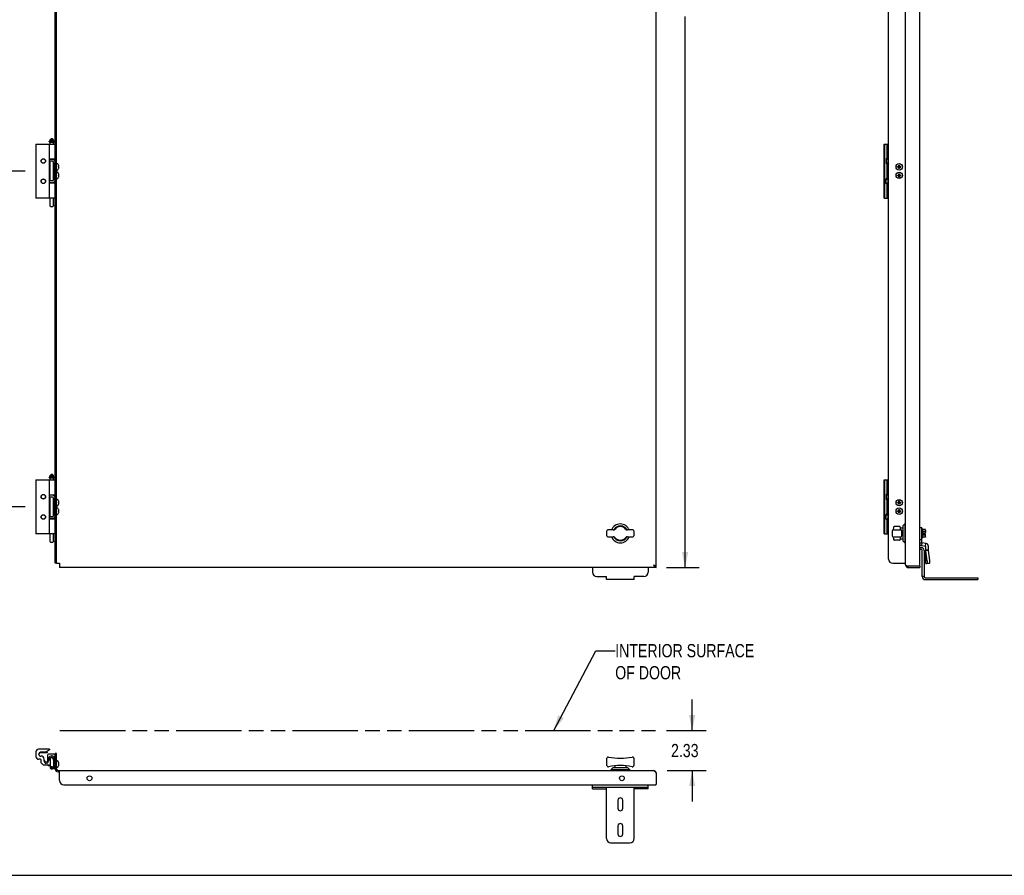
# Model space of a CAD drawing. Header units: inches. Extents: x 0 to 155, y 0 to 100.
# Tile 2 of 5: x 37 to 95, y 0 to 50. Entities that reach past the tile are written whole.
import ezdxf

# ---------------------------------------------------------------- set-up
doc = ezdxf.new("R2010")
doc.units = ezdxf.units.IN
doc.header["$LTSCALE"] = 8.5
doc.header["$MEASUREMENT"] = 0
doc.linetypes.add('PHANTOM', pattern=[0.8, 0.45, -0.05, 0.1, -0.05, 0.1, -0.05])
doc.layers.get('0').update_dxf_attribs({"linetype": 'CONTINUOUS'})
doc.layers.add('DEFAULT_3', color=7, linetype='PHANTOM')
doc.styles.get("Standard").update_dxf_attribs({"font": 'txt', "width": 0.8})
doc.dimstyles.new('DIMSTYLE_1', dxfattribs={"dimtxt": 0.772727, "dimasz": 0.909091, "dimexe": 0.18, "dimexo": 0.0625, "dimgap": 0.09, "dimtad": 0, "dimtih": 1, "dimtoh": 1, "dimzin": 4, "dimdsep": 46, "dimtxsty": 'Standard', "dimblk": '_FILLED', "dimblk1": '_FILLED', "dimblk2": '_FILLED', "dimcen": 0.09, "dimadec": 0, "dimazin": 0, "dimtfac": 1, "dimtofl": 0, "dimtmove": 0, "dimatfit": 3, "dimldrblk": '_FILLED', "dimfxl": 0, "dimtolj": 1, "dimtzin": 4, "dimarcsym": 0})

# ---------------------------------------------------------------- blocks, each defined once
blk = doc.blocks.new('_FILLED')
at = {"color": 0, "linetype": 'ByBlock'}
blk.add_solid([(0, 0), (-1, 0.2), (-1, -0.2)], dxfattribs=at)
blk = doc.blocks.new('*D')
at = {"color": 2, "linetype": 'CONTINUOUS'}
for p, q in [((20.563, 84.5), (20.563, 86.983)), ((22.391, 84.078), (22.391, 86.983)), ((39.431, 84.328), (39.431, 86.983)), ((74.556, 84.48), (74.556, 86.983)), ((89.144, 84.5), (89.144, 86.983)), ((89.972, 84.48), (89.972, 86.983)), ((20.563, 86.165), (18.745, 86.165)), ((22.391, 86.165), (23.982, 86.165)), ((39.431, 86.165), (55.062, 86.165)), ((74.556, 86.165), (58.926, 86.165)), ((89.144, 86.165), (87.326, 86.165)), ((89.972, 86.165), (91.805, 86.165)), ((75.173, 83.942), (77.069, 83.942)), ((76.251, 83.942), (76.251, 51.736)), ((37.66, 80.396), (35.489, 80.396)), ((36.307, 80.396), (36.307, 71.358)), ((36.307, 60.774), (36.307, 69.812)), ((37.66, 60.774), (35.489, 60.774)), ((37.66, 60.774), (35.489, 60.774)), ((36.307, 60.774), (36.307, 51.736)), ((36.307, 41.152), (36.307, 50.19)), ((76.251, 17.983), (76.251, 50.19)), ((37.66, 41.152), (35.489, 41.152)), ((37.66, 41.152), (35.489, 41.152)), ((36.307, 41.152), (36.307, 32.113)), ((36.307, 21.53), (36.307, 30.568)), ((37.66, 21.53), (35.489, 21.53)), ((75.173, 17.983), (77.069, 17.983)), ((76.664, 8.457), (76.664, 10.275)), ((75.154, 8.457), (77.482, 8.457)), ((75.193, 6.124), (77.482, 6.124)), ((76.664, 6.124), (76.664, 4.305))]:
    blk.add_line(p, q, dxfattribs=at)
at = {"color": 2, "linetype": 'CONTINUOUS', "xscale": 0.9090909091, "yscale": 0.9090909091, "zscale": 0.9090909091}
for p in [(20.563, 86.165), (74.556, 86.165), (89.144, 86.165)]:
    blk.add_blockref('_FILLED', p, dxfattribs=at)
for p, rotation in [((22.391, 86.165), 180), ((39.431, 86.165), 180), ((89.972, 86.165), 180), ((76.251, 83.942), 90), ((36.307, 80.396), 90), ((36.307, 60.774), 270), ((36.307, 60.774), 90), ((36.307, 41.152), 270), ((36.307, 41.152), 90), ((36.307, 21.53), 270), ((76.251, 17.983), 270), ((76.664, 8.457), 270), ((76.664, 6.124), 90)]:
    blk.add_blockref('_FILLED', p, dxfattribs=dict(at, rotation=rotation))
at = {"color": 2, "linetype": 'CONTINUOUS', "width": 0.8}
for s, p in [('1.83', (24.368, 85.778)), ('35.13', (55.448, 85.778)), ('.83', (92.192, 85.778)), ('19.62', (34.762, 70.198)), ('19.62', (34.762, 50.576)), ('65.96', (74.706, 50.576)), ('19.62', (34.762, 30.954)), ('2.33', (75.428, 6.904))]:
    blk.add_text(s, height=0.7727, dxfattribs=at).set_placement(p)

msp = doc.modelspace()

# ---------------------------------------------------------------- linework, layer by layer
at = {"color": 7, "linetype": 'CONTINUOUS'}
for p, q in [((39.431, 18.233), (39.431, 83.692)), ((38.297, 42.727), (38.297, 39.577)), ((38.297, 42.727), (39.419, 42.727)), ((39.072, 42.869), (39.072, 42.885)), ((39.077, 42.864), (39.367, 42.864)), ((39.362, 42.895), (39.082, 42.895)), ((39.084, 39.577), (39.084, 42.727)), ((39.202, 43.064), (39.124, 42.985)), ((39.124, 42.907), (39.124, 42.985)), ((39.124, 42.985), (39.32, 42.985)), ((39.32, 42.907), (39.124, 42.907)), ((39.124, 42.727), (39.124, 42.852)), ((39.124, 42.852), (39.32, 42.852)), ((39.143, 42.895), (39.143, 42.907)), ((39.143, 42.852), (39.143, 42.864)), ((39.202, 43.064), (39.242, 43.064)), ((39.242, 43.064), (39.32, 42.985)), ((39.301, 42.895), (39.301, 42.907)), ((39.301, 42.852), (39.301, 42.864)), ((39.32, 42.907), (39.32, 42.985)), ((39.32, 42.727), (39.32, 42.852)), ((39.372, 42.869), (39.372, 42.885)), ((39.419, 42.727), (39.419, 41.841)), ((87.896, 42.727), (88.144, 42.727)), ((87.896, 39.577), (87.896, 42.727)), ((87.935, 39.577), (87.935, 42.727)), ((88.073, 41.937), (88.073, 42.727)), ((39.419, 41.841), (39.084, 41.841)), ((39.257, 41.729), (39.084, 41.729)), ((39.124, 41.496), (39.084, 41.496)), ((39.124, 41.833), (39.124, 41.841)), ((39.124, 40.574), (39.124, 41.729)), ((39.32, 41.821), (39.32, 41.841)), ((39.32, 40.614), (39.32, 41.69)), ((39.327, 41.572), (39.32, 41.572)), ((39.327, 41.659), (39.327, 40.644)), ((39.509, 41.588), (39.556, 41.588)), ((39.623, 41.5), (39.622, 41.501)), ((39.622, 41.501), (39.623, 41.501)), ((88.009, 41.873), (88.073, 41.937)), ((88.009, 41.873), (88.009, 41.612)), ((88.015, 41.869), (88.009, 41.848)), ((88.009, 41.636), (88.015, 41.616)), ((88.009, 41.612), (88.073, 41.548)), ((88.012, 41.874), (88.015, 41.869)), ((88.015, 41.616), (88.012, 41.61)), ((88.015, 41.869), (88.082, 41.869)), ((88.015, 41.616), (88.082, 41.616)), ((88.073, 41.995), (88.082, 41.995)), ((88.073, 40.756), (88.073, 41.548)), ((88.073, 41.49), (88.082, 41.49)), ((88.082, 41.995), (88.102, 41.96)), ((88.082, 41.49), (88.102, 41.525)), ((88.102, 41.96), (88.102, 41.525)), ((88.733, 41.437), (88.752, 41.47)), ((88.783, 41.303), (88.752, 41.501)), ((88.752, 41.5), (88.752, 41.501)), ((88.752, 41.303), (88.783, 41.501)), ((88.752, 41.47), (88.752, 41.5)), ((88.783, 41.333), (88.752, 41.47)), ((88.752, 41.333), (88.783, 41.47)), ((88.783, 41.501), (88.783, 41.5)), ((88.783, 41.5), (88.783, 41.47)), ((88.783, 41.47), (88.802, 41.437)), ((39.124, 41.308), (39.084, 41.308)), ((39.124, 40.996), (39.084, 40.996)), ((39.327, 41.232), (39.32, 41.232)), ((39.327, 41.072), (39.32, 41.072)), ((39.509, 41.215), (39.556, 41.215)), ((39.509, 41.088), (39.556, 41.088)), ((39.622, 41.417), (39.623, 41.417)), ((39.623, 41.386), (39.622, 41.386)), ((39.622, 41.303), (39.623, 41.304)), ((39.623, 41.302), (39.622, 41.303)), ((39.623, 41), (39.622, 41.001)), ((39.622, 41.001), (39.623, 41.001)), ((39.622, 40.917), (39.623, 40.917)), ((39.623, 40.886), (39.622, 40.886)), ((39.623, 41.417), (39.633, 41.417)), ((39.633, 41.386), (39.623, 41.386)), ((39.623, 40.917), (39.633, 40.917)), ((39.633, 40.886), (39.623, 40.886)), ((88.668, 41.386), (88.867, 41.417)), ((88.668, 41.417), (88.669, 41.417)), ((88.668, 41.417), (88.867, 41.386)), ((88.669, 41.386), (88.668, 41.386)), ((88.668, 40.886), (88.867, 40.917)), ((88.668, 40.917), (88.669, 40.917)), ((88.668, 40.917), (88.867, 40.886)), ((88.669, 40.886), (88.668, 40.886)), ((88.669, 41.417), (88.699, 41.417)), ((88.699, 41.386), (88.669, 41.386)), ((88.669, 40.917), (88.699, 40.917)), ((88.699, 40.886), (88.669, 40.886)), ((88.699, 41.417), (88.733, 41.437)), ((88.699, 41.386), (88.836, 41.417)), ((88.699, 41.417), (88.836, 41.386)), ((88.733, 41.367), (88.699, 41.386)), ((88.699, 40.917), (88.733, 40.937)), ((88.699, 40.886), (88.836, 40.917)), ((88.699, 40.917), (88.836, 40.886)), ((88.733, 40.867), (88.699, 40.886)), ((88.733, 41.437), (88.802, 41.367)), ((88.733, 41.367), (88.802, 41.437)), ((88.752, 41.333), (88.733, 41.367)), ((88.733, 40.937), (88.752, 40.97)), ((88.733, 40.937), (88.802, 40.867)), ((88.733, 40.867), (88.802, 40.937)), ((88.752, 41.304), (88.752, 41.333)), ((88.752, 41.303), (88.752, 41.304)), ((88.783, 40.803), (88.752, 41.001)), ((88.752, 41), (88.752, 41.001)), ((88.752, 40.803), (88.783, 41.001)), ((88.752, 40.97), (88.752, 41)), ((88.783, 40.833), (88.752, 40.97)), ((88.752, 40.833), (88.783, 40.97)), ((88.802, 41.367), (88.783, 41.333)), ((88.783, 41.333), (88.783, 41.304)), ((88.783, 41.304), (88.783, 41.303)), ((88.783, 41.001), (88.783, 41)), ((88.783, 41), (88.783, 40.97)), ((88.783, 40.97), (88.802, 40.937)), ((88.802, 41.437), (88.836, 41.417)), ((88.836, 41.386), (88.802, 41.367)), ((88.802, 40.937), (88.836, 40.917)), ((88.836, 40.886), (88.802, 40.867)), ((88.836, 41.417), (88.866, 41.417)), ((88.866, 41.386), (88.836, 41.386)), ((88.836, 40.917), (88.866, 40.917)), ((88.866, 40.886), (88.836, 40.886)), ((88.866, 41.417), (88.867, 41.417)), ((88.867, 41.386), (88.866, 41.386)), ((88.866, 40.917), (88.867, 40.917)), ((88.867, 40.886), (88.866, 40.886)), ((39.124, 40.808), (39.084, 40.808)), ((39.257, 40.574), (39.084, 40.574)), ((39.084, 40.463), (39.419, 40.463)), ((39.124, 40.463), (39.124, 40.47)), ((39.327, 40.732), (39.32, 40.732)), ((39.32, 40.463), (39.32, 40.483)), ((39.419, 40.463), (39.419, 39.577)), ((39.509, 40.715), (39.556, 40.715)), ((39.622, 40.803), (39.623, 40.804)), ((39.623, 40.802), (39.622, 40.803)), ((88.009, 40.692), (88.073, 40.756)), ((88.009, 40.431), (88.009, 40.692)), ((88.015, 40.688), (88.009, 40.667)), ((88.009, 40.455), (88.015, 40.435)), ((88.009, 40.431), (88.073, 40.367)), ((88.012, 40.693), (88.015, 40.688)), ((88.015, 40.435), (88.012, 40.429)), ((88.015, 40.688), (88.082, 40.688)), ((88.015, 40.435), (88.082, 40.435)), ((88.073, 40.814), (88.082, 40.814)), ((88.073, 39.577), (88.073, 40.367)), ((88.073, 40.309), (88.082, 40.309)), ((88.082, 40.814), (88.102, 40.779)), ((88.082, 40.309), (88.102, 40.343)), ((88.102, 40.779), (88.102, 40.343)), ((88.752, 40.833), (88.733, 40.867)), ((88.752, 40.804), (88.752, 40.833)), ((88.752, 40.803), (88.752, 40.804)), ((88.802, 40.867), (88.783, 40.833)), ((88.783, 40.833), (88.783, 40.804)), ((88.783, 40.804), (88.783, 40.803)), ((39.419, 39.577), (38.297, 39.577)), ((39.124, 39.147), (39.124, 39.577)), ((39.32, 39.147), (39.32, 39.577)), ((87.896, 39.577), (88.144, 39.577)), ((38.297, 23.104), (39.419, 23.104)), ((38.297, 23.104), (38.297, 19.955)), ((39.072, 23.246), (39.072, 23.263)), ((39.077, 23.241), (39.367, 23.241)), ((39.362, 23.273), (39.082, 23.273)), ((39.084, 19.955), (39.084, 23.104)), ((39.202, 23.442), (39.124, 23.363)), ((39.124, 23.363), (39.32, 23.363)), ((39.124, 23.285), (39.124, 23.363)), ((39.32, 23.285), (39.124, 23.285)), ((39.124, 23.229), (39.32, 23.229)), ((39.124, 23.104), (39.124, 23.229)), ((39.143, 23.273), (39.143, 23.285)), ((39.143, 23.229), (39.143, 23.241)), ((39.202, 23.442), (39.242, 23.442)), ((39.242, 23.442), (39.32, 23.363)), ((39.301, 23.273), (39.301, 23.285)), ((39.301, 23.229), (39.301, 23.241)), ((39.32, 23.285), (39.32, 23.363)), ((39.32, 23.104), (39.32, 23.229)), ((39.372, 23.246), (39.372, 23.263)), ((39.419, 23.104), (39.419, 22.219)), ((87.896, 23.104), (88.144, 23.104)), ((87.896, 19.955), (87.896, 23.104)), ((87.935, 19.955), (87.935, 23.104)), ((88.073, 22.315), (88.073, 23.104)), ((39.419, 22.219), (39.084, 22.219)), ((39.257, 22.107), (39.084, 22.107)), ((39.124, 22.211), (39.124, 22.219)), ((39.124, 20.952), (39.124, 22.107)), ((39.32, 22.199), (39.32, 22.219)), ((39.32, 20.992), (39.32, 22.068)), ((39.327, 21.95), (39.32, 21.95)), ((39.327, 22.037), (39.327, 21.022)), ((39.509, 21.966), (39.556, 21.966)), ((39.623, 21.878), (39.622, 21.879)), ((39.622, 21.879), (39.623, 21.879)), ((88.009, 22.251), (88.073, 22.315)), ((88.009, 22.251), (88.009, 21.99)), ((88.015, 22.247), (88.009, 22.226)), ((88.009, 22.014), (88.015, 21.994)), ((88.009, 21.99), (88.073, 21.926)), ((88.012, 22.252), (88.015, 22.247)), ((88.015, 21.994), (88.012, 21.988)), ((88.015, 22.247), (88.082, 22.247)), ((88.015, 21.994), (88.082, 21.994)), ((88.073, 22.373), (88.082, 22.373)), ((88.073, 21.134), (88.073, 21.926)), ((88.082, 22.373), (88.102, 22.338)), ((88.082, 21.868), (88.102, 21.902)), ((88.102, 22.338), (88.102, 21.902)), ((88.783, 21.68), (88.752, 21.879)), ((88.752, 21.878), (88.752, 21.879)), ((88.752, 21.68), (88.783, 21.879)), ((88.752, 21.848), (88.752, 21.878)), ((88.783, 21.879), (88.783, 21.878)), ((88.783, 21.878), (88.783, 21.848)), ((39.124, 21.874), (39.084, 21.874)), ((39.124, 21.686), (39.084, 21.686)), ((39.124, 21.374), (39.084, 21.374)), ((39.327, 21.61), (39.32, 21.61)), ((39.327, 21.45), (39.32, 21.45)), ((39.509, 21.593), (39.556, 21.593)), ((39.509, 21.466), (39.556, 21.466)), ((39.622, 21.795), (39.623, 21.795)), ((39.623, 21.764), (39.622, 21.764)), ((39.622, 21.68), (39.623, 21.681)), ((39.623, 21.68), (39.622, 21.68)), ((39.623, 21.378), (39.622, 21.379)), ((39.622, 21.379), (39.623, 21.379)), ((39.623, 21.795), (39.633, 21.795)), ((39.633, 21.764), (39.623, 21.764)), ((88.073, 21.868), (88.082, 21.868)), ((88.668, 21.795), (88.669, 21.795)), ((88.668, 21.795), (88.867, 21.764)), ((88.668, 21.764), (88.867, 21.795)), ((88.669, 21.764), (88.668, 21.764)), ((88.669, 21.795), (88.699, 21.795)), ((88.699, 21.764), (88.669, 21.764)), ((88.699, 21.795), (88.733, 21.815)), ((88.699, 21.764), (88.836, 21.795)), ((88.699, 21.795), (88.836, 21.764)), ((88.733, 21.745), (88.699, 21.764)), ((88.699, 21.295), (88.733, 21.315)), ((88.733, 21.815), (88.752, 21.848)), ((88.733, 21.815), (88.802, 21.745)), ((88.733, 21.745), (88.802, 21.815)), ((88.752, 21.711), (88.733, 21.745)), ((88.733, 21.315), (88.752, 21.348)), ((88.733, 21.315), (88.802, 21.245)), ((88.733, 21.245), (88.802, 21.315)), ((88.783, 21.711), (88.752, 21.848)), ((88.752, 21.711), (88.783, 21.848)), ((88.752, 21.681), (88.752, 21.711)), ((88.752, 21.68), (88.752, 21.681)), ((88.783, 21.18), (88.752, 21.379)), ((88.752, 21.378), (88.752, 21.379)), ((88.752, 21.18), (88.783, 21.379)), ((88.752, 21.348), (88.752, 21.378)), ((88.783, 21.211), (88.752, 21.348)), ((88.752, 21.211), (88.783, 21.348)), ((88.783, 21.848), (88.802, 21.815)), ((88.802, 21.745), (88.783, 21.711)), ((88.783, 21.711), (88.783, 21.681)), ((88.783, 21.681), (88.783, 21.68)), ((88.783, 21.379), (88.783, 21.378)), ((88.783, 21.378), (88.783, 21.348)), ((88.783, 21.348), (88.802, 21.315)), ((88.802, 21.815), (88.836, 21.795)), ((88.836, 21.764), (88.802, 21.745)), ((88.802, 21.315), (88.836, 21.295)), ((88.836, 21.795), (88.866, 21.795)), ((88.866, 21.764), (88.836, 21.764)), ((88.866, 21.795), (88.867, 21.795)), ((88.867, 21.764), (88.866, 21.764)), ((39.124, 21.186), (39.084, 21.186)), ((39.257, 20.952), (39.084, 20.952)), ((39.084, 20.841), (39.419, 20.841)), ((39.124, 20.841), (39.124, 20.848)), ((39.327, 21.11), (39.32, 21.11)), ((39.32, 20.841), (39.32, 20.86)), ((39.419, 20.841), (39.419, 19.955)), ((39.509, 21.093), (39.556, 21.093)), ((39.622, 21.295), (39.623, 21.295)), ((39.623, 21.264), (39.622, 21.264)), ((39.622, 21.18), (39.623, 21.181)), ((39.623, 21.18), (39.622, 21.18)), ((39.623, 21.295), (39.633, 21.295)), ((39.633, 21.264), (39.623, 21.264)), ((88.009, 21.07), (88.073, 21.134)), ((88.009, 20.808), (88.009, 21.07)), ((88.015, 21.065), (88.009, 21.045)), ((88.009, 20.833), (88.015, 20.813)), ((88.009, 20.808), (88.073, 20.744)), ((88.012, 21.071), (88.015, 21.065)), ((88.015, 20.813), (88.012, 20.807)), ((88.015, 21.065), (88.082, 21.065)), ((88.015, 20.813), (88.082, 20.813)), ((88.073, 21.192), (88.082, 21.192)), ((88.073, 19.955), (88.073, 20.744)), ((88.082, 21.192), (88.102, 21.157)), ((88.102, 21.157), (88.102, 20.721)), ((88.668, 21.264), (88.867, 21.295)), ((88.668, 21.295), (88.669, 21.295)), ((88.668, 21.295), (88.867, 21.264)), ((88.669, 21.264), (88.668, 21.264)), ((88.669, 21.295), (88.699, 21.295)), ((88.699, 21.264), (88.669, 21.264)), ((88.699, 21.295), (88.836, 21.264)), ((88.699, 21.264), (88.836, 21.295)), ((88.733, 21.245), (88.699, 21.264)), ((88.752, 21.211), (88.733, 21.245)), ((88.752, 21.181), (88.752, 21.211)), ((88.752, 21.18), (88.752, 21.181)), ((88.802, 21.245), (88.783, 21.211)), ((88.783, 21.211), (88.783, 21.181)), ((88.783, 21.181), (88.783, 21.18)), ((88.836, 21.264), (88.802, 21.245)), ((88.836, 21.295), (88.866, 21.295)), ((88.866, 21.264), (88.836, 21.264)), ((88.866, 21.295), (88.867, 21.295)), ((88.867, 21.264), (88.866, 21.264)), ((72.044, 20.18), (71.738, 20.18)), ((73.195, 20.18), (72.889, 20.18)), ((88.073, 20.687), (88.082, 20.687)), ((88.082, 20.687), (88.102, 20.721)), ((88.412, 20.18), (88.864, 20.18)), ((88.426, 20.268), (88.424, 20.237)), ((88.429, 20.292), (88.427, 20.272)), ((88.43, 20.31), (88.429, 20.292)), ((88.431, 20.318), (88.43, 20.31)), ((88.432, 20.324), (88.431, 20.317)), ((88.786, 20.377), (88.49, 20.377)), ((88.845, 20.318), (88.844, 20.324)), ((88.845, 20.317), (88.845, 20.321)), ((88.846, 20.31), (88.845, 20.318)), ((88.848, 20.292), (88.846, 20.31)), ((88.847, 20.298), (88.847, 20.301)), ((88.847, 20.298), (88.987, 20.298)), ((88.987, 20.417), (89.105, 20.535)), ((88.987, 20.417), (88.987, 19.55)), ((89.105, 20.535), (89.144, 20.535)), ((89.105, 20.535), (89.105, 19.432)), ((90.093, 20.237), (90.099, 20.237)), ((90.093, 20.237), (90.093, 20.05)), ((90.099, 20.236), (90.093, 20.236)), ((90.093, 20.229), (90.099, 20.229)), ((90.099, 20.214), (90.093, 20.214)), ((90.093, 20.191), (90.099, 20.191)), ((90.099, 20.163), (90.093, 20.163)), ((90.099, 20.237), (90.099, 19.73)), ((90.11, 20.249), (90.138, 20.249)), ((90.158, 20.225), (90.138, 20.249)), ((90.138, 19.718), (90.138, 20.249)), ((90.158, 19.742), (90.158, 20.225)), ((90.295, 20.201), (90.158, 20.201)), ((90.315, 20.178), (90.315, 20.137)), ((39.419, 19.955), (38.297, 19.955)), ((39.124, 19.525), (39.124, 19.955)), ((39.32, 19.525), (39.32, 19.955)), ((71.679, 19.846), (71.679, 20.121)), ((71.738, 19.787), (72.044, 19.787)), ((72.889, 19.787), (73.195, 19.787)), ((73.254, 20.121), (73.254, 19.846)), ((87.896, 19.955), (88.144, 19.955)), ((88.353, 20.121), (88.353, 19.846)), ((88.412, 19.787), (88.864, 19.787)), ((88.419, 19.787), (88.421, 19.775)), ((88.421, 19.775), (88.421, 19.764)), ((88.429, 19.675), (88.43, 19.657)), ((88.429, 19.665), (88.43, 19.657)), ((88.43, 19.657), (88.431, 19.649)), ((88.431, 19.649), (88.432, 19.643)), ((88.431, 19.649), (88.431, 19.646)), ((88.786, 19.59), (88.49, 19.59)), ((88.844, 19.643), (88.845, 19.649)), ((88.845, 19.649), (88.846, 19.657)), ((88.847, 19.669), (88.987, 19.669)), ((88.924, 19.846), (88.924, 20.121)), ((90.088, 20.092), (90.093, 20.092)), ((90.088, 19.875), (90.093, 19.875)), ((90.093, 20.129), (90.099, 20.129)), ((90.099, 20.091), (90.093, 20.091)), ((90.093, 20.05), (90.099, 20.05)), ((90.093, 20.049), (90.099, 20.049)), ((90.093, 20.049), (90.093, 19.997)), ((90.099, 20.006), (90.093, 20.006)), ((90.093, 19.997), (90.099, 19.997)), ((90.099, 19.97), (90.093, 19.97)), ((90.093, 19.97), (90.093, 19.918)), ((90.093, 19.961), (90.099, 19.961)), ((90.099, 19.918), (90.093, 19.918)), ((90.099, 19.917), (90.093, 19.917)), ((90.093, 19.917), (90.093, 19.73)), ((90.093, 19.876), (90.099, 19.876)), ((90.099, 19.838), (90.093, 19.838)), ((90.093, 19.804), (90.099, 19.804)), ((90.099, 19.775), (90.093, 19.775)), ((90.093, 19.753), (90.099, 19.753)), ((90.099, 19.738), (90.093, 19.738)), ((90.099, 19.73), (90.093, 19.73)), ((90.093, 19.73), (90.099, 19.73)), ((90.11, 19.718), (90.138, 19.718)), ((90.158, 19.742), (90.138, 19.718)), ((90.295, 20.092), (90.158, 20.092)), ((90.295, 19.875), (90.158, 19.875)), ((90.295, 19.766), (90.158, 19.766)), ((90.205, 20.025), (90.217, 20.013)), ((90.205, 19.942), (90.217, 19.954)), ((90.217, 20.013), (90.303, 20.013)), ((90.217, 20.013), (90.217, 19.954)), ((90.217, 19.954), (90.303, 19.954)), ((90.315, 20.134), (90.315, 20.137)), ((90.315, 20.129), (90.315, 20.134)), ((90.315, 20.122), (90.315, 20.129)), ((90.315, 20.122), (90.315, 20.025)), ((90.315, 19.844), (90.315, 19.942)), ((90.315, 19.838), (90.315, 19.844)), ((90.315, 19.83), (90.315, 19.838)), ((90.315, 19.83), (90.315, 19.833)), ((90.315, 19.789), (90.315, 19.83)), ((88.987, 19.55), (89.105, 19.432)), ((89.105, 19.432), (89.144, 19.432)), ((89.972, 19.053), (90.048, 19.053)), ((90.118, 17.456), (90.118, 18.983)), ((39.509, 18.233), (39.431, 18.233)), ((70.841, 17.983), (70.841, 17.706)), ((74.091, 17.983), (74.091, 17.706)), ((74.4, 18.139), (74.452, 18.1)), ((74.452, 18.1), (74.504, 18.072)), ((74.504, 18.072), (74.556, 18.061)), ((74.556, 17.983), (74.556, 18.061)), ((89.3, 17.983), (89.3, 18.061)), ((89.952, 18.061), (89.972, 18.061)), ((89.972, 18.061), (89.972, 17.983)), ((71.091, 17.456), (71.654, 17.456)), ((71.654, 17.282), (71.654, 17.456)), ((73.279, 17.282), (71.654, 17.282)), ((73.841, 17.456), (73.279, 17.456)), ((73.279, 17.282), (73.279, 17.456)), ((90.222, 17.456), (90.118, 17.456)), ((90.292, 17.282), (93.368, 17.282)), ((93.368, 17.386), (93.368, 17.282)), ((38.297, 7.214), (38.297, 6.94)), ((39.084, 7.372), (38.454, 7.372)), ((38.474, 7.058), (38.474, 7.096)), ((38.511, 7.173), (38.511, 7.166)), ((38.511, 7.167), (38.512, 7.166)), ((38.948, 7.166), (38.512, 7.166)), ((38.845, 7.194), (38.572, 7.194)), ((38.73, 7.194), (38.73, 7.186)), ((38.845, 7.194), (39.084, 7.332)), ((38.949, 7.167), (38.948, 7.166)), ((38.949, 7.166), (38.949, 7.254)), ((39.084, 7.372), (39.084, 7.332)), ((39.431, 6.204), (39.431, 7.124)), ((39.509, 7.124), (39.431, 7.124)), ((38.564, 6.783), (38.454, 6.783)), ((38.604, 6.565), (38.604, 6.743)), ((38.604, 6.565), (38.73, 6.439)), ((39.124, 6.439), (38.73, 6.439)), ((38.781, 6.688), (38.781, 6.784)), ((38.927, 6.616), (38.879, 6.616)), ((39.009, 6.439), (39.009, 6.416)), ((39.009, 6.416), (39.019, 6.406)), ((39.019, 6.439), (39.019, 6.406)), ((39.124, 6.406), (39.019, 6.406)), ((39.025, 6.781), (39.025, 6.688)), ((39.124, 6.781), (39.124, 6.283)), ((39.32, 6.781), (39.32, 6.283)), ((39.32, 6.579), (39.383, 6.668)), ((39.327, 6.486), (39.327, 6.236)), ((39.431, 6.858), (39.403, 6.858)), ((39.431, 6.704), (39.403, 6.704)), ((39.509, 6.687), (39.556, 6.687)), ((39.622, 6.599), (39.623, 6.6)), ((39.623, 6.598), (39.622, 6.599)), ((39.623, 6.51), (39.622, 6.516)), ((39.622, 6.516), (39.623, 6.516)), ((39.622, 6.485), (39.623, 6.49)), ((39.623, 6.485), (39.622, 6.485)), ((39.622, 6.401), (39.623, 6.402)), ((39.623, 6.401), (39.622, 6.401)), ((39.623, 6.516), (39.633, 6.516)), ((39.623, 6.505), (39.623, 6.51)), ((39.623, 6.5), (39.623, 6.505)), ((39.623, 6.495), (39.623, 6.5)), ((39.623, 6.49), (39.623, 6.495)), ((39.633, 6.485), (39.623, 6.485)), ((39.633, 6.516), (39.635, 6.521)), ((39.635, 6.479), (39.633, 6.485)), ((39.633, 6.432), (39.635, 6.443)), ((39.635, 6.521), (39.636, 6.526)), ((39.636, 6.475), (39.635, 6.479)), ((39.635, 6.443), (39.637, 6.454)), ((39.636, 6.526), (39.637, 6.53)), ((39.637, 6.47), (39.636, 6.475)), ((39.637, 6.53), (39.638, 6.535)), ((39.638, 6.465), (39.637, 6.47)), ((39.637, 6.454), (39.638, 6.465)), ((71.679, 6.423), (71.679, 6.836)), ((72.151, 6.407), (72.151, 6.281)), ((72.781, 6.407), (72.781, 6.281)), ((73.254, 6.836), (73.254, 6.423)), ((39.174, 6.232), (39.142, 6.255)), ((39.27, 6.232), (39.302, 6.255)), ((39.327, 6.33), (39.32, 6.33)), ((39.327, 6.236), (39.431, 6.236)), ((39.509, 6.314), (39.556, 6.314)), ((39.589, 6.046), (39.681, 6.046)), ((72.033, 6.281), (71.915, 6.163)), ((73.018, 6.163), (71.915, 6.163)), ((71.915, 6.163), (71.915, 6.124)), ((72.9, 6.281), (72.033, 6.281)), ((72.9, 6.281), (73.018, 6.163)), ((73.018, 6.163), (73.018, 6.124)), ((70.841, 5.046), (70.841, 5.296)), ((74.091, 5.046), (74.091, 5.296)), ((70.841, 5.15), (74.091, 5.15)), ((71.654, 2.15), (71.654, 5.15)), ((73.279, 2.15), (73.279, 5.15)), ((72.326, 4.384), (72.326, 3.915)), ((72.607, 3.915), (72.607, 4.384)), ((72.326, 2.884), (72.326, 2.415)), ((72.607, 2.415), (72.607, 2.884)), ((71.904, 1.9), (73.029, 1.9)), ((0, 0), (154.545, 0))]:
    msp.add_line(p, q, dxfattribs=at)
at = {"color": 3, "linetype": 'CONTINUOUS'}
for p, q in [((39.509, 18.233), (39.509, 83.692)), ((74.556, 18.061), (74.556, 83.864)), ((89.144, 18.139), (89.144, 83.786)), ((89.972, 18.081), (89.972, 83.844)), ((88.144, 18.483), (88.144, 83.442)), ((39.257, 41.833), (39.084, 41.833)), ((39.257, 40.47), (39.084, 40.47)), ((39.257, 22.211), (39.084, 22.211)), ((39.257, 20.848), (39.084, 20.848)), ((89.972, 19.157), (90.048, 19.157)), ((90.222, 18.983), (90.222, 17.456)), ((39.509, 18.233), (39.681, 18.233)), ((39.681, 18.233), (39.681, 17.983)), ((74.556, 17.983), (39.681, 17.983)), ((74.4, 18.139), (74.46, 18.12)), ((74.4, 18.139), (74.452, 18.061)), ((74.452, 18.061), (74.504, 18.004)), ((74.504, 18.004), (74.556, 17.983)), ((74.545, 18.081), (74.556, 18.061)), ((88.394, 18.233), (89.144, 18.233)), ((89.24, 18.081), (89.3, 18.061)), ((89.952, 18.061), (89.3, 18.061)), ((89.3, 17.983), (89.972, 17.983)), ((90.292, 17.386), (93.368, 17.386)), ((38.977, 7.017), (38.977, 6.63)), ((39.431, 7.077), (39.037, 7.077)), ((39.509, 6.204), (39.509, 7.124)), ((39.431, 6.486), (39.32, 6.486)), ((39.388, 6.885), (39.399, 6.885)), ((39.388, 6.677), (39.399, 6.677)), ((39.414, 6.883), (39.399, 6.885)), ((39.589, 6.124), (74.4, 6.124)), ((39.681, 5.546), (39.681, 6.124)), ((74.4, 6.124), (74.452, 6.103)), ((74.452, 6.103), (74.504, 6.046)), ((74.504, 6.046), (74.556, 5.968)), ((74.556, 5.968), (74.556, 5.316)), ((39.931, 5.296), (74.536, 5.296)), ((70.841, 5.046), (71.654, 5.046)), ((74.091, 5.046), (73.279, 5.046))]:
    msp.add_line(p, q, dxfattribs=at)
at = {"color": 6, "linetype": 'CONTINUOUS'}
for p, q in [((89.972, 20.318), (90.088, 20.318)), ((90.088, 19.432), (90.088, 20.318)), ((89.972, 19.629), (90.088, 19.629)), ((89.972, 19.432), (90.088, 19.432)), ((90.091, 19.428), (90.064, 19.273)), ((90.064, 19.273), (90.32, 19.228)), ((90.347, 19.383), (90.091, 19.428)), ((90.3, 19.232), (90.327, 19.387)), ((90.323, 18.226), (90.323, 19.224)), ((90.323, 19.013), (90.481, 19.013)), ((90.481, 18.985), (90.481, 19.224)), ((90.481, 18.985), (90.33, 18.965)), ((90.405, 18.375), (90.33, 18.965)), ((90.555, 18.394), (90.481, 18.985)), ((90.324, 18.221), (90.323, 18.226)), ((90.326, 18.217), (90.324, 18.221)), ((90.33, 18.212), (90.326, 18.217)), ((90.33, 18.212), (90.383, 18.216)), ((90.384, 18.216), (90.383, 18.216)), ((90.384, 18.216), (90.534, 18.235)), ((90.481, 18.226), (90.459, 18.226)), ((90.481, 18.226), (90.481, 18.228))]:
    msp.add_line(p, q, dxfattribs=at)
at = {"color": 2, "linetype": 'CONTINUOUS'}
for p, q in [((68.568, 8.457), (71.028, 13.127)), ((71.028, 13.127), (72.164, 13.127))]:
    msp.add_line(p, q, dxfattribs=at)
at = {"color": 7, "linetype": 'CONTINUOUS'}
for points in [[(39.638, 41.437), (39.637, 41.445), (39.636, 41.453), (39.635, 41.461), (39.633, 41.47)], [(88.082, 41.995), (88.089, 41.98), (88.095, 41.966), (88.099, 41.952), (88.101, 41.939), (88.101, 41.925), (88.099, 41.911), (88.095, 41.897), (88.089, 41.883), (88.082, 41.869)], [(88.082, 41.869), (88.089, 41.839), (88.095, 41.811), (88.099, 41.784), (88.101, 41.756), (88.101, 41.729), (88.099, 41.701), (88.095, 41.673), (88.089, 41.645), (88.082, 41.616)], [(88.082, 41.616), (88.089, 41.601), (88.095, 41.587), (88.099, 41.574), (88.101, 41.56), (88.101, 41.546), (88.099, 41.532), (88.095, 41.518), (88.089, 41.504), (88.082, 41.49)], [(88.752, 41.501), (88.757, 41.501), (88.762, 41.501), (88.768, 41.501)], [(88.768, 41.501), (88.773, 41.501), (88.778, 41.501), (88.783, 41.501)], [(39.622, 41.386), (39.623, 41.397), (39.623, 41.407), (39.622, 41.417)], [(39.622, 40.886), (39.623, 40.897), (39.623, 40.907), (39.622, 40.917)], [(39.633, 41.417), (39.635, 41.424), (39.637, 41.43), (39.638, 41.437)], [(39.638, 41.367), (39.637, 41.373), (39.635, 41.38), (39.633, 41.386)], [(39.633, 41.333), (39.635, 41.342), (39.636, 41.351), (39.637, 41.359), (39.638, 41.367)], [(39.638, 40.937), (39.637, 40.945), (39.636, 40.953), (39.635, 40.961), (39.633, 40.97)], [(39.633, 40.917), (39.635, 40.924), (39.637, 40.93), (39.638, 40.937)], [(39.638, 40.867), (39.637, 40.873), (39.635, 40.88), (39.633, 40.886)], [(88.668, 41.386), (88.668, 41.397), (88.668, 41.407), (88.668, 41.417)], [(88.668, 40.886), (88.668, 40.897), (88.668, 40.907), (88.668, 40.917)], [(88.768, 41.302), (88.762, 41.302), (88.757, 41.302), (88.752, 41.303)], [(88.752, 41.001), (88.757, 41.001), (88.762, 41.001), (88.768, 41.001)], [(88.783, 41.303), (88.778, 41.302), (88.773, 41.302), (88.768, 41.302)], [(88.768, 41.001), (88.773, 41.001), (88.778, 41.001), (88.783, 41.001)], [(88.867, 41.417), (88.867, 41.407), (88.867, 41.397), (88.867, 41.386)], [(88.867, 40.917), (88.867, 40.907), (88.867, 40.897), (88.867, 40.886)], [(39.633, 40.833), (39.635, 40.842), (39.636, 40.851), (39.637, 40.859), (39.638, 40.867)], [(88.082, 40.814), (88.089, 40.799), (88.095, 40.785), (88.099, 40.771), (88.101, 40.758), (88.101, 40.744), (88.099, 40.73), (88.095, 40.716), (88.089, 40.702), (88.082, 40.688)], [(88.082, 40.688), (88.089, 40.658), (88.095, 40.63), (88.099, 40.603), (88.101, 40.575), (88.101, 40.547), (88.099, 40.52), (88.095, 40.492), (88.089, 40.464), (88.082, 40.435)], [(88.082, 40.435), (88.089, 40.42), (88.095, 40.406), (88.099, 40.392), (88.101, 40.379), (88.101, 40.365), (88.099, 40.351), (88.095, 40.337), (88.089, 40.323), (88.082, 40.309)], [(88.768, 40.802), (88.762, 40.802), (88.757, 40.802), (88.752, 40.803)], [(88.783, 40.803), (88.778, 40.802), (88.773, 40.802), (88.768, 40.802)], [(39.222, 39.062), (39.196, 39.065), (39.173, 39.073), (39.152, 39.087), (39.137, 39.104), (39.127, 39.125), (39.124, 39.147)], [(39.32, 39.147), (39.317, 39.125), (39.307, 39.104), (39.292, 39.087), (39.271, 39.073), (39.247, 39.065), (39.222, 39.062)], [(88.082, 22.373), (88.089, 22.358), (88.095, 22.344), (88.099, 22.33), (88.101, 22.317), (88.101, 22.303), (88.099, 22.289), (88.095, 22.275), (88.089, 22.261), (88.082, 22.247)], [(88.082, 22.247), (88.089, 22.217), (88.095, 22.189), (88.099, 22.162), (88.101, 22.134), (88.101, 22.106), (88.099, 22.079), (88.095, 22.051), (88.089, 22.023), (88.082, 21.994)], [(88.082, 21.994), (88.089, 21.979), (88.095, 21.965), (88.099, 21.951), (88.101, 21.938), (88.101, 21.924), (88.099, 21.91), (88.095, 21.896), (88.089, 21.882), (88.082, 21.868)], [(88.752, 21.879), (88.757, 21.879), (88.762, 21.879), (88.768, 21.879)], [(88.768, 21.879), (88.773, 21.879), (88.778, 21.879), (88.783, 21.879)], [(39.622, 21.764), (39.623, 21.774), (39.623, 21.785), (39.622, 21.795)], [(39.638, 21.815), (39.637, 21.823), (39.636, 21.831), (39.635, 21.839), (39.633, 21.848)], [(39.633, 21.795), (39.635, 21.802), (39.637, 21.808), (39.638, 21.815)], [(39.638, 21.745), (39.637, 21.751), (39.635, 21.758), (39.633, 21.764)], [(39.633, 21.711), (39.635, 21.72), (39.636, 21.728), (39.637, 21.737), (39.638, 21.745)], [(39.638, 21.315), (39.637, 21.323), (39.636, 21.331), (39.635, 21.339), (39.633, 21.348)], [(39.633, 21.295), (39.635, 21.302), (39.637, 21.308), (39.638, 21.315)], [(88.668, 21.764), (88.668, 21.774), (88.668, 21.785), (88.668, 21.795)], [(88.768, 21.68), (88.762, 21.68), (88.757, 21.68), (88.752, 21.68)], [(88.752, 21.379), (88.757, 21.379), (88.762, 21.379), (88.768, 21.379)], [(88.783, 21.68), (88.778, 21.68), (88.773, 21.68), (88.768, 21.68)], [(88.768, 21.379), (88.773, 21.379), (88.778, 21.379), (88.783, 21.379)], [(88.867, 21.795), (88.867, 21.785), (88.867, 21.774), (88.867, 21.764)], [(39.622, 21.264), (39.623, 21.274), (39.623, 21.285), (39.622, 21.295)], [(39.638, 21.245), (39.637, 21.251), (39.635, 21.258), (39.633, 21.264)], [(39.633, 21.211), (39.635, 21.22), (39.636, 21.228), (39.637, 21.237), (39.638, 21.245)], [(88.082, 21.192), (88.089, 21.177), (88.095, 21.163), (88.099, 21.149), (88.101, 21.135), (88.101, 21.122), (88.099, 21.108), (88.095, 21.094), (88.089, 21.08), (88.082, 21.065)], [(88.082, 21.065), (88.089, 21.036), (88.095, 21.008), (88.099, 20.98), (88.101, 20.953), (88.101, 20.925), (88.099, 20.898), (88.095, 20.87), (88.089, 20.842), (88.082, 20.813)], [(88.082, 20.813), (88.089, 20.798), (88.095, 20.784), (88.099, 20.77), (88.101, 20.757), (88.101, 20.743), (88.099, 20.729), (88.095, 20.715), (88.089, 20.701), (88.082, 20.687)], [(88.668, 21.264), (88.668, 21.274), (88.668, 21.285), (88.668, 21.295)], [(88.768, 21.18), (88.762, 21.18), (88.757, 21.18), (88.752, 21.18)], [(88.783, 21.18), (88.778, 21.18), (88.773, 21.18), (88.768, 21.18)], [(88.867, 21.295), (88.867, 21.285), (88.867, 21.274), (88.867, 21.264)], [(88.424, 20.237), (88.421, 20.192), (88.419, 20.18)], [(88.429, 20.292), (88.426, 20.268), (88.424, 20.237)], [(88.49, 20.377), (88.478, 20.376), (88.464, 20.371), (88.452, 20.363), (88.442, 20.352), (88.435, 20.339), (88.432, 20.324)], [(88.844, 20.324), (88.841, 20.339), (88.834, 20.352), (88.824, 20.363), (88.812, 20.371), (88.798, 20.376), (88.786, 20.377)], [(88.855, 20.203), (88.852, 20.237), (88.85, 20.268), (88.848, 20.292)], [(88.857, 20.18), (88.856, 20.192), (88.855, 20.203)], [(90.315, 20.178), (90.314, 20.184), (90.312, 20.19), (90.309, 20.195), (90.305, 20.198), (90.3, 20.2), (90.295, 20.201)], [(88.421, 19.764), (88.424, 19.73), (88.426, 19.7), (88.429, 19.675)], [(88.432, 19.643), (88.435, 19.628), (88.442, 19.615), (88.452, 19.604), (88.464, 19.596), (88.478, 19.591), (88.49, 19.59)], [(88.786, 19.59), (88.798, 19.591), (88.812, 19.596), (88.824, 19.604), (88.834, 19.615), (88.841, 19.628), (88.844, 19.643)], [(88.846, 19.657), (88.848, 19.675), (88.85, 19.699), (88.852, 19.73), (88.855, 19.764)], [(88.855, 19.764), (88.856, 19.775), (88.857, 19.787)], [(90.315, 20.081), (90.314, 20.084), (90.312, 20.087), (90.309, 20.089), (90.305, 20.091), (90.3, 20.092), (90.295, 20.092)], [(90.315, 19.886), (90.314, 19.883), (90.312, 19.88), (90.309, 19.878), (90.305, 19.876), (90.3, 19.875), (90.295, 19.875)], [(90.315, 19.789), (90.314, 19.782), (90.312, 19.777), (90.309, 19.772), (90.305, 19.769), (90.3, 19.767), (90.295, 19.766)], [(90.315, 20.137), (90.315, 20.133), (90.315, 20.128), (90.315, 20.123)], [(39.222, 19.44), (39.196, 19.443), (39.173, 19.451), (39.152, 19.465), (39.137, 19.482), (39.127, 19.503), (39.124, 19.525)], [(39.32, 19.525), (39.317, 19.503), (39.307, 19.482), (39.292, 19.465), (39.271, 19.451), (39.247, 19.443), (39.222, 19.44)], [(74.4, 18.139), (74.439, 18.113), (74.456, 18.099)], [(38.73, 7.186), (38.705, 7.178), (38.68, 7.172), (38.656, 7.168), (38.632, 7.167), (38.609, 7.167), (38.585, 7.168), (38.561, 7.172), (38.536, 7.178), (38.525, 7.182)], [(38.949, 7.186), (38.923, 7.178), (38.899, 7.172), (38.875, 7.168), (38.851, 7.167), (38.827, 7.167), (38.803, 7.168), (38.779, 7.172), (38.755, 7.178), (38.73, 7.186)], [(38.781, 6.688), (38.785, 6.656), (38.797, 6.621), (38.818, 6.587), (38.846, 6.552), (38.879, 6.517)], [(38.927, 6.517), (38.96, 6.552), (38.989, 6.586), (39.009, 6.621), (39.021, 6.655), (39.025, 6.688)], [(39.222, 6.333), (39.196, 6.331), (39.173, 6.326), (39.152, 6.318), (39.137, 6.308), (39.127, 6.296), (39.124, 6.283)], [(39.32, 6.283), (39.317, 6.296), (39.307, 6.308), (39.292, 6.318), (39.271, 6.326), (39.247, 6.331), (39.222, 6.333)], [(39.638, 6.535), (39.637, 6.546), (39.635, 6.557), (39.633, 6.569)], [(39.124, 6.283), (39.127, 6.271), (39.137, 6.259), (39.142, 6.255)], [(39.222, 6.279), (39.205, 6.278), (39.19, 6.274), (39.177, 6.269), (39.168, 6.262), (39.164, 6.254), (39.163, 6.245), (39.168, 6.237), (39.174, 6.232)], [(39.174, 6.232), (39.177, 6.23), (39.19, 6.224), (39.205, 6.221), (39.222, 6.22)], [(39.27, 6.232), (39.276, 6.237), (39.28, 6.245), (39.28, 6.253), (39.276, 6.261), (39.267, 6.268), (39.254, 6.274), (39.239, 6.278), (39.222, 6.279)], [(39.222, 6.22), (39.239, 6.221), (39.254, 6.224), (39.267, 6.23), (39.27, 6.232)], [(39.302, 6.255), (39.307, 6.259), (39.317, 6.271), (39.32, 6.283)]]:
    msp.add_lwpolyline(points, dxfattribs=at)
at = {"color": 6, "linetype": 'CONTINUOUS'}
for points in [[(90.323, 19.013), (90.324, 18.997), (90.326, 18.981), (90.33, 18.965)], [(90.405, 18.375), (90.408, 18.344), (90.409, 18.314), (90.409, 18.287), (90.407, 18.263), (90.403, 18.243), (90.397, 18.229), (90.391, 18.219), (90.384, 18.216)], [(90.534, 18.235), (90.541, 18.239), (90.548, 18.248), (90.553, 18.263), (90.557, 18.283), (90.559, 18.307), (90.56, 18.334), (90.558, 18.364), (90.555, 18.394)]]:
    msp.add_lwpolyline(points, dxfattribs=at)
at = {"color": 3, "linetype": 'CONTINUOUS'}
for points in [[(74.46, 18.12), (74.511, 18.1), (74.545, 18.081)], [(89.144, 18.139), (89.156, 18.12), (89.19, 18.1), (89.24, 18.081)]]:
    msp.add_lwpolyline(points, dxfattribs=at)
at = {"color": 7, "linetype": 'CONTINUOUS'}
for centre, radius in [((38.73, 41.742), 0.135), ((38.73, 41.742), 0.125), ((88.768, 41.402), 0.186), ((88.768, 40.902), 0.186), ((38.73, 40.561), 0.135), ((38.73, 40.561), 0.125), ((38.73, 22.12), 0.135), ((38.73, 22.12), 0.125), ((88.768, 21.78), 0.186), ((88.768, 21.28), 0.186), ((38.73, 20.939), 0.135), ((38.73, 20.939), 0.125)]:
    msp.add_circle(centre, radius, dxfattribs=at)
at = {"color": 3, "linetype": 'CONTINUOUS'}
for centre in [(41.431, 5.671), (72.556, 5.671)]:
    msp.add_circle(centre, 0.141, dxfattribs=at)
at = {"color": 7, "linetype": 'CONTINUOUS'}
for centre, radius, start, end in [((39.082, 42.885), 0.01, 90, 180), ((39.077, 42.869), 0.005, 180, 270), ((39.362, 42.885), 0.01, 0, 90), ((39.367, 42.869), 0.005, 270, 360), ((39.257, 41.659), 0.07, 0, 90), ((39.556, 41.568), 0.02, 43.5138, 90), ((39.381, 41.402), 0.262, 22.33569, 43.5138), ((39.381, 41.402), 0.261, 15.19411, 22.08938), ((88.546, 41.372), 0.472, 162.72403, 180), ((88.546, 41.372), 0.472, 148.20601, 159.9374), ((39.556, 41.235), 0.02, 270, 316.4862), ((39.556, 41.068), 0.02, 43.5138, 90), ((39.381, 41.402), 0.262, 316.4862, 337.66431), ((39.381, 40.902), 0.262, 22.33569, 43.5138), ((39.381, 41.402), 0.261, 337.91063, 344.80589), ((39.381, 40.902), 0.261, 15.19411, 22.08938), ((88.546, 40.931), 0.472, 180, 197.27598), ((39.257, 40.644), 0.07, 270, 360), ((39.556, 40.735), 0.02, 270, 316.4862), ((39.381, 40.902), 0.262, 316.4862, 337.66431), ((39.381, 40.902), 0.261, 337.91063, 344.80589), ((88.546, 40.931), 0.472, 200.0626, 211.79399), ((39.082, 23.263), 0.01, 90, 180), ((39.077, 23.246), 0.005, 180, 270), ((39.362, 23.263), 0.01, 0, 90), ((39.367, 23.246), 0.005, 270, 360), ((39.257, 22.037), 0.07, 0, 90), ((39.556, 21.946), 0.02, 43.5138, 90), ((39.381, 21.78), 0.262, 22.33569, 43.5138), ((39.381, 21.78), 0.261, 15.19411, 22.08938), ((88.546, 21.75), 0.472, 162.72403, 180), ((88.546, 21.75), 0.472, 148.20601, 159.9374), ((39.556, 21.613), 0.02, 270, 316.4862), ((39.556, 21.446), 0.02, 43.5138, 90), ((39.381, 21.78), 0.262, 316.4862, 337.66431), ((39.381, 21.28), 0.262, 22.33569, 43.5138), ((39.381, 21.78), 0.261, 337.91063, 344.80589), ((39.381, 21.28), 0.261, 15.19411, 22.08938), ((88.546, 21.309), 0.472, 180, 197.27598), ((39.257, 21.022), 0.07, 270, 360), ((39.556, 21.113), 0.02, 270, 316.4862), ((39.381, 21.28), 0.262, 316.4862, 337.66431), ((39.381, 21.28), 0.261, 337.91063, 344.80589), ((88.546, 21.309), 0.472, 200.0626, 211.79399), ((71.738, 20.121), 0.0591, 90, 180), ((72.466, 19.983), 0.551, 20.95703, 159.04297), ((72.044, 20.338), 0.157, 270, 319.9948), ((72.466, 19.983), 0.433, 27.97932, 152.02184), ((72.466, 19.983), 0.394, 40.0052, 139.9948), ((72.889, 20.338), 0.157, 220.0052, 270), ((73.195, 20.121), 0.0591, 0, 90), ((88.412, 20.121), 0.0591, 90, 180), ((88.864, 20.121), 0.0591, 0, 90), ((90.11, 20.237), 0.0118, 90, 180.00002), ((71.738, 19.846), 0.0591, 180, 270), ((72.466, 19.983), 0.551, 200.95703, 339.04297), ((72.044, 19.629), 0.157, 40.0052, 90), ((72.466, 19.983), 0.433, 207.97932, 332.02295), ((72.466, 19.983), 0.394, 220.0052, 319.9948), ((72.889, 19.629), 0.157, 90, 139.9948), ((73.195, 19.846), 0.0591, 270, 360), ((88.412, 19.846), 0.0591, 180, 270), ((88.864, 19.846), 0.0591, 270, 360), ((90.11, 19.73), 0.0118, 179.99998, 270), ((90.303, 20.025), 0.0118, 270, 360), ((90.303, 19.942), 0.0118, 0, 89.99997), ((90.048, 18.983), 0.07, 0, 90), ((71.091, 17.706), 0.25, 180, 270), ((73.841, 17.706), 0.25, 270, 360), ((90.292, 17.456), 0.174, 180, 270), ((38.454, 7.214), 0.157, 90, 180), ((38.454, 6.94), 0.157, 180, 270), ((38.572, 7.096), 0.0984, 90, 180), ((38.572, 7.058), 0.0984, 180, 276.56243), ((38.604, 6.784), 0.177, 0, 96.56243), ((39.222, 6.781), 0.197, 324.92049, 180), ((71.758, 6.836), 0.0787, 77.31962, 180), ((72.466, 9.986), 3.15, 257.31962, 282.68038), ((73.175, 6.836), 0.0787, 0, 102.68038), ((38.564, 6.743), 0.0394, 0, 90), ((38.879, 6.714), 0.0984, 180, 270), ((38.927, 6.714), 0.0984, 270, 360), ((39.222, 6.781), 0.12, 325.64949, 214.34379), ((39.222, 6.781), 0.1, 350.65691, 189.34309), ((39.222, 6.781), 0.0984, 0, 180), ((39.158, 6.83), 0.03, 199.1187, 204.75043), ((39.158, 6.83), 0.03, 80.47132, 86.39452), ((39.286, 6.83), 0.03, 93.60548, 99.52868), ((39.286, 6.83), 0.03, 335.24957, 340.8813), ((39.556, 6.667), 0.02, 43.5138, 90), ((39.381, 6.5), 0.262, 22.36129, 43.5138), ((39.381, 6.5), 0.262, 316.4862, 337.63871), ((39.381, 6.5), 0.261, 15.19411, 22.08938), ((39.381, 6.5), 0.261, 337.91062, 344.80589), ((71.758, 6.423), 0.0787, 180, 282.68038), ((72.466, 3.273), 3.15, 77.31962, 102.68038), ((73.175, 6.423), 0.0787, 257.31962, 360), ((39.589, 6.204), 0.158, 180, 270), ((39.556, 6.334), 0.02, 270, 316.4862), ((72.466, 4.384), 0.141, 0, 180), ((72.466, 3.915), 0.141, 180, 360), ((72.466, 2.884), 0.141, 0, 180), ((72.466, 2.415), 0.141, 180, 360), ((71.904, 2.15), 0.25, 180, 270), ((73.029, 2.15), 0.25, 270, 360)]:
    msp.add_arc(centre, radius, start, end, dxfattribs=at)
at = {"color": 3, "linetype": 'CONTINUOUS'}
for centre, radius, start, end in [((39.257, 41.659), 0.174, 0, 90), ((39.257, 40.644), 0.174, 270, 360), ((39.257, 22.037), 0.174, 0, 90), ((39.257, 21.022), 0.174, 270, 360), ((90.048, 18.983), 0.174, 0, 90), ((88.394, 18.483), 0.25, 180, 270), ((89.3, 18.139), 0.156, 180, 270), ((89.952, 18.081), 0.02, 270, 360), ((90.292, 17.456), 0.07, 180, 270), ((39.037, 7.017), 0.06, 90, 180), ((39.589, 6.204), 0.08, 180, 270), ((74.4, 5.968), 0.156, 5.63787, 90), ((39.931, 5.546), 0.25, 180, 270), ((74.536, 5.316), 0.02, 270, 360)]:
    msp.add_arc(centre, radius, start, end, dxfattribs=at)
at = {"color": 6, "linetype": 'CONTINUOUS'}
for centre, radius, start, end in [((90.092, 19.432), 0.161, 221.66321, 260), ((90.092, 19.432), 0.00394, 180, 260), ((90.319, 19.224), 0.00394, 0, 80), ((90.319, 19.224), 0.161, 0, 80)]:
    msp.add_arc(centre, radius, start, end, dxfattribs=at)
at = {"color": 2, "linetype": 'CONTINUOUS'}
msp.add_solid([(68.831, 9.346), (68.568, 8.457), (69.153, 9.176)], dxfattribs=at)
at = {"layer": 'DEFAULT_3', "color": 7, "linetype": 'PHANTOM'}
msp.add_line((39.7, 8.457), (74.518, 8.457), dxfattribs=at)

# ---------------------------------------------------------------- texts
at = {"color": 2, "linetype": 'CONTINUOUS', "insert": (72.164, 13.513), "char_height": 0.77273, "width": 9.89091, "attachment_point": 1}
msp.add_mtext('INTERIOR SURFACE\\POF DOOR', dxfattribs=at)

# ---------------------------------------------------------------- dimensions: what is measured, and where the dimension line sits
at = {"color": 2, "linetype": 'CONTINUOUS'}
for base, p1, p2, angle, middle in [((76.664, 8.457), (75.193, 6.124), (75.154, 8.457), 90, (76.664, 7.29)), ((36.307, 60.774), (37.66, 80.396), (37.66, 60.774), 270, (36.307, 70.585)), ((36.307, 41.152), (37.66, 60.774), (37.66, 41.152), 270, (36.307, 50.963)), ((76.251, 83.942), (75.173, 17.983), (75.173, 83.942), 90, (76.251, 50.963)), ((39.431446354, 86.164611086), (74.556446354, 84.480490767), (39.431446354, 84.328490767), 180, (56.993946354, 86.164611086)), ((20.563, 86.165), (22.391, 84.078), (20.563, 84.5), 180, (25.604, 86.165)), ((36.307, 21.53), (37.66, 41.152), (37.66, 21.53), 270, (36.307, 31.341))]:
    dim = msp.add_linear_dim(base=base, p1=p1, p2=p2, angle=angle, dimstyle='DIMSTYLE_1', dxfattribs=at)
    dim.commit()
    dim.dimension.update_dxf_attribs({"geometry": '*D', "text_midpoint": middle, "dimtype": 160})
dim = msp.add_linear_dim(base=(89.972, 86.165), p1=(89.144, 84.5), p2=(89.972, 84.48), dimstyle='DIMSTYLE_1', dxfattribs=at)
dim.commit()
dim.dimension.update_dxf_attribs({"geometry": '*D', "text_midpoint": (93.119, 86.165), "dimtype": 160})

doc.saveas('drawing.dxf')
